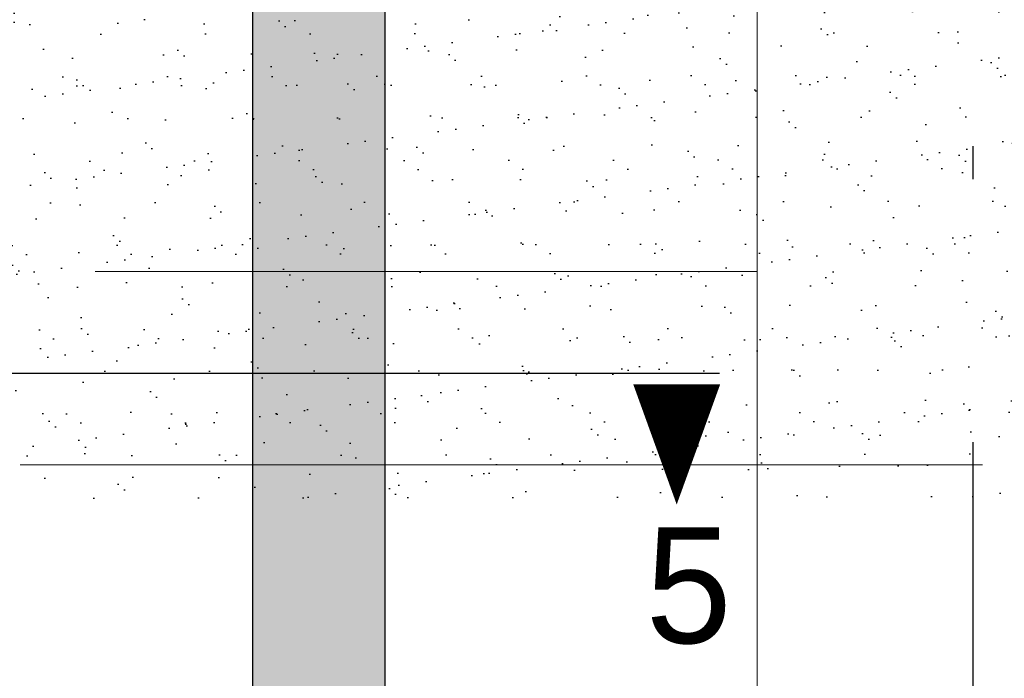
# Model space of a CAD drawing. Extents: x -805 to 3526, y -961 to 1039.
# Tile 242 of 256: x 991.66 to 994.63, y 33.1 to 35.09. Entities that reach past the tile are written whole.
import ezdxf

# ---------------------------------------------------------------- set-up
doc = ezdxf.new("R2010")
doc.units = 0
for name, pattern in [('_Ebene_', [4, 2, -1, 0, -1]), ('ACAD_ISO10W100', [18, 12, -3, 0, -3]), ('AUSGEZOGEN', [2, 1, 1]), ('P-HP-Dorsten 2022 - Schnitt - Schnitt 9 rechts der Rampe$0$_Ebene_', [4, 2, -1, 0, -1]), ('STRICHPUNKT2', [12.7, 6.35, -3.175, 0, -3.175]), ('STRICHPUNKTX2', [50.8, 25.4, -12.7, 0, -12.7])]:
    doc.linetypes.add(name, pattern=pattern)
doc.layers.get('0').update_dxf_attribs({"color": 251})
for name, color, linetype, lineweight in [('A-FLOR-LEVL', 51, 'Continuous', 5), ('EB-2273S-Q-LOT-LIN', 7, 'Continuous', 18), ('P-HP-Dorsten 2022 - Schnitt - Schnitt 9 rechts der Rampe$0$A-FLOR-LEVL', 51, 'Continuous', 5), ('TTK-B-Bestand', 252, 'Continuous', 35), ('TTK-P-Treppe oben', 12, 'Continuous', 25), ('TTK-P-Treppe unten', 12, 'Continuous', 25)]:
    doc.layers.add(name, color=color, linetype=linetype, lineweight=lineweight)
for name, color, linetype in [('TTK-P-Ablage', 162, 'Continuous'), ('TTK-P-Bahnsteig', 12, 'Continuous'), ('TTK-P-Bodenaustausch', 162, 'Continuous'), ('TTK-P-Gleisachse', 250, 'Continuous'), ('TTK-P-QP Block', 162, 'Continuous'), ('TTK-P-TEXT', 12, 'AUSGEZOGEN'), ('TTK-P-Verbau Ablage', 35, 'Continuous'), ('TTK-QP-links', 250, 'Continuous'), ('TTK-QP-rechts', 251, 'Continuous'), ('TTK-Schnittlinien 200', 3, 'Continuous')]:
    doc.layers.add(name, color=color, linetype=linetype)
doc.styles.add('AKG DIN 6776', font='AKG_DIN67.TTF')
doc.dimstyles.new('TTK$6', dxfattribs={"dimtxt": 2.5, "dimasz": 2.5, "dimexe": 3.5, "dimexo": 0.1, "dimgap": 1, "dimtad": 1, "dimzin": 0, "dimtxsty": 'AKG DIN 6776', "dimblk": 'OBLIQUE', "dimcen": -0.09, "dimdle": 3, "dimse1": 1, "dimse2": 1, "dimclrd": 256, "dimclre": 256, "dimclrt": 256, "dimadec": 3, "dimazin": 0, "dimtfac": 1, "dimtofl": 0, "dimtmove": 0, "dimatfit": 3, "dimldrblk": 'OBLIQUE', "dimfxl": 7, "dimfxlon": 1, "dimtolj": 1, "dimtzin": 0, "dimlwd": -1, "dimlwe": -1, "dimarcsym": 0})
pattern_1 = [(37.50000000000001, (994.5376599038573, 33.64866433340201), (-0.006400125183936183, 0.1957652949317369), [0, -0.154432, 0, -0.17272, 0, -0.1651]), (7.499999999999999, (994.5376599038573, 33.64866433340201), (0.1798093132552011, 0.2867300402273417), [0, -0.08331200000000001, 0, -0.139192, 0, -0.05334000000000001]), (327.5, (994.4126919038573, 33.64866433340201), (0.3163969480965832, 0.0005748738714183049), [0, -0.0508, 0, -0.18288, 0, -0.23876]), (317.5, (994.4126919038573, 33.64866433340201), (0.3054225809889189, 0.08917172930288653), [0, -0.0254, 0, -0.119888, 0, -0.13716])]

# ---------------------------------------------------------------- blocks, each defined once
blk = doc.blocks.new('Schnitt8')
at = {"layer": 'A-FLOR-LEVL', "linetype": '_Ebene_'}
blk.add_line((-5.154849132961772, 1.733744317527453), (27.91377299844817, 1.733744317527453), dxfattribs=at)
blk = doc.blocks.new('*D549')
at = {"layer": 'DEFPOINTS', "color": 0}
for p in [(1594.653013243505, 36.73972975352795), (1594.306234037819, 36.57523561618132), (8.223304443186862, 0)]:
    blk.add_point(p, dxfattribs=at)
at = {"layer": 'TTK-B-Bestand', "insert": (1594.109263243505, 36.98347975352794), "char_height": 0.25, "attachment_point": 5, "style": 'AKG DIN 6776'}
blk.add_mtext('\\A1;36,588', dxfattribs=at)
blk = doc.blocks.new('_OBLIQUE')
at = {"color": 0, "linetype": 'ByBlock'}
blk.add_line((-0.5, -0.5), (0.5, 0.5), dxfattribs=at)
blk = doc.blocks.new('*D548')
at = {"layer": 'DEFPOINTS', "color": 0}
for p in [(1585.536597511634, 36.77061239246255), (1585.045876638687, 36.61399109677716), (-0.8681112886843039, 0.03088263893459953)]:
    blk.add_point(p, dxfattribs=at)
at = {"layer": 'TTK-B-Bestand', "insert": (1585.017847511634, 37.01436239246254), "char_height": 0.25, "attachment_point": 5, "style": 'AKG DIN 6776'}
blk.add_mtext('\\A1;36,621', dxfattribs=at)
blk = doc.blocks.new('*D547')
at = {"layer": 'DEFPOINTS', "color": 0}
for p in [(1244.59510933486, 35.67132167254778), (1244.1853248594, 35.53134954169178), (0, 0)]:
    blk.add_point(p, dxfattribs=at)
at = {"layer": 'TTK-P-Treppe unten', "insert": (1244.13885933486, 35.91520188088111), "char_height": 0.25, "attachment_point": 5, "style": 'AKG DIN 6776', "bg_fill": 3, "box_fill_scale": 1.1, "bg_fill_color": 256, "bg_fill_true_color": 13158600, "bg_fill_transparency": 0}
blk.add_mtext('\\A1;35,53', dxfattribs=at)
blk = doc.blocks.new('*D546')
at = {"layer": 'DEFPOINTS', "color": 0}
for p in [(1248.957053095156, 37.45194592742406), (1249.081554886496, 37.33354483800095), (0, 0)]:
    blk.add_point(p, dxfattribs=at)
at = {"layer": 'TTK-P-Treppe unten', "insert": (1249.413303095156, 37.6958261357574), "char_height": 0.25, "attachment_point": 5, "style": 'AKG DIN 6776'}
blk.add_mtext('\\A1;37,33', dxfattribs=at)
blk = doc.blocks.new('*D545')
at = {"layer": 'DEFPOINTS', "color": 0}
for p in [(1259.601777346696, 37.47647888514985), (1259.699122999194, 37.38740581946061), (0.1980381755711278, 0.03957641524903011)]:
    blk.add_point(p, dxfattribs=at)
at = {"layer": 'TTK-P-Treppe unten', "insert": (1259.145527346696, 37.72035909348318), "char_height": 0.25, "attachment_point": 5, "style": 'AKG DIN 6776'}
blk.add_mtext('\\A1;37,35', dxfattribs=at)
blk = doc.blocks.new('2481114')
at = {"layer": 'EB-2273S-Q-LOT-LIN'}
blk.add_line((12.88712721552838, -8.432899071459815), (12.88712721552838, -0.693520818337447), dxfattribs=at)
blk = doc.blocks.new('Schnitt7links neben rampe')
at = {"layer": 'A-FLOR-LEVL', "linetype": '_Ebene_'}
blk.add_line((-17.01557708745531, -6.095343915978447), (20.19556212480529, -6.095343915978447), dxfattribs=at)
blk = doc.blocks.new('P-HP-Dorsten 2022 - Schnitt - Schnitt 9 rechts der Rampe')
at = {"layer": 'P-HP-Dorsten 2022 - Schnitt - Schnitt 9 rechts der Rampe$0$A-FLOR-LEVL', "linetype": 'P-HP-Dorsten 2022 - Schnitt - Schnitt 9 rechts der Rampe$0$_Ebene_'}
blk.add_line((3138.736098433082, 35233.51000000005), (3179.524057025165, 35233.51000000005), dxfattribs=at)
blk = doc.blocks.new('*D540')
at = {"layer": 'DEFPOINTS', "color": 0}
for p in [(1239.412383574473, 37.4655759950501), (1239.248146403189, 37.32560386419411), (-4.937178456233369, 1.794254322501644)]:
    blk.add_point(p, dxfattribs=at)
at = {"layer": 'TTK-P-Treppe unten', "insert": (1238.86811274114, 37.70945620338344), "char_height": 0.25, "attachment_point": 5, "style": 'AKG DIN 6776', "bg_fill": 3, "box_fill_scale": 1.1, "bg_fill_color": 256, "bg_fill_true_color": 13158600, "bg_fill_transparency": 0}
blk.add_mtext('\\A1;37,329', dxfattribs=at)
blk = doc.blocks.new('*D538')
at = {"layer": 'DEFPOINTS', "color": 0}
for p in [(1076.639526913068, 36.01101888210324), (1076.789539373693, 35.99701888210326), (0, 0)]:
    blk.add_point(p, dxfattribs=at)
at = {"layer": 'TTK-P-Treppe oben', "insert": (1076.183276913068, 36.25476888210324), "char_height": 0.25, "attachment_point": 5, "style": 'AKG DIN 6776'}
blk.add_mtext('\\A1;36,00', dxfattribs=at)
blk = doc.blocks.new('*D536')
at = {"layer": 'DEFPOINTS', "color": 0}
for p in [(1593.426386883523, 36.65223439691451), (1593.909511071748, 36.65223439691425), (733.0659244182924, 0.1071265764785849)]:
    blk.add_point(p, dxfattribs=at)
at = {"layer": 'TTK-P-TEXT', "insert": (1594.453781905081, 36.89598439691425), "char_height": 0.25, "attachment_point": 5, "style": 'AKG DIN 6776'}
blk.add_mtext('\\A1;36,589', dxfattribs=at)

msp = doc.modelspace()

# ---------------------------------------------------------------- hatches: boundary and pattern name
at = {"layer": 'TTK-P-Bodenaustausch'}
h = msp.add_hatch(dxfattribs=at)
h.set_pattern_fill('AR-SAND', color=251, scale=0.004)
h.set_pattern_definition(pattern_1)
h.paths.add_polyline_path([(992.7553363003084, 35.19569833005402), (988.5216783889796, 35.40738122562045), (988.5216783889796, 35.85243075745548), (988.5716783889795, 35.85243075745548), (988.6716783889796, 35.75243075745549), (987.5216783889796, 35.75243075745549), (986.4984531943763, 35.73448888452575), (986.4990827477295, 33.63216690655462), (987.6063320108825, 33.63357811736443), (987.6063320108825, 34.07509653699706), (988.0063320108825, 34.07509653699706), (988.0063320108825, 33.63439903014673), (992.7481306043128, 33.64499171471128)])
h = msp.add_hatch(dxfattribs=at)
h.set_pattern_fill('AR-SAND', color=251, scale=0.004)
h.set_pattern_definition(pattern_1)
h.paths.add_polyline_path([(997.3332608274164, 35.14280925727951), (995.5898627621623, 35.13913122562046), (993.8866783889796, 35.13913122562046), (992.7608714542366, 35.19542157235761), (992.7607996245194, 33.64501771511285), (997.3332608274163, 33.65440169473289)])
at = {"layer": 'TTK-P-Verbau Ablage', "transparency": 33554559}
h = msp.add_hatch(color=251, dxfattribs=at)
h.dxf.hatch_style = 1
h.paths.add_polyline_path([(992.7608714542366, 37.12610968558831), (992.3608714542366, 37.12610968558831), (992.3608714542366, 31.00816584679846), (992.7608714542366, 31.00816584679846)])

# ---------------------------------------------------------------- linework, layer by layer
at = {"layer": 'TTK-P-Gleisachse', "color": 251, "linetype": 'STRICHPUNKT2', "ltscale": 0.25}
msp.add_line((994.5376599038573, 40.36351468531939), (994.5376599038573, 31.36708235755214), dxfattribs=at)
at = {"layer": 'TTK-P-Verbau Ablage', "color": 251}
for p, q in [((992.3608714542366, 37.12610968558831), (992.3608714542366, 31.00816584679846)), ((992.7608714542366, 37.12610968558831), (992.7608714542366, 31.00816584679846))]:
    msp.add_line(p, q, dxfattribs=at)

# ---------------------------------------------------------------- block references
at = {"layer": 'TTK-P-Ablage', "color": 251}
msp.add_blockref('Schnitt8', (972.4407300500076, 32.59531971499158), dxfattribs=at)

# ---------------------------------------------------------------- dimensions: what is measured, and where the dimension line sits
at = {"layer": 'TTK-B-Bestand', "color": 251}
for feature_location, offset, origin, text, picture, middle in [((1585.045876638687, 36.61399109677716), (0.4460801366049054, 0.15755656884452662), (-0.8681112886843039, 0.03088263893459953), '36,621', '*D548', (1585.017847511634, 37.01436239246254)), ((1594.306234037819, 36.57523561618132), (0.2946562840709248, 0.16557786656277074), (8.223304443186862, 0), '36,588', '*D549', (1594.109263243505, 36.98347975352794))]:
    dim = msp.add_ordinate_dim(feature_location=feature_location, offset=offset, dtype=0, origin=origin, text=text, dimstyle='TTK$6', override={"dimscale": 0, "dimdec": 3, "dimtmove": 1, "dimfxlon": 0}, dxfattribs=at)
    dim.commit()
    dim.dimension.update_dxf_attribs({"geometry": picture, "text_midpoint": middle})

# ---------------------------------------------------------------- next in the draw order: dimensions: what is measured, and where the dimension line sits
at = {"layer": 'TTK-P-Treppe unten', "color": 251}
dim = msp.add_ordinate_dim(feature_location=(1244.1853248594, 35.53134954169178), offset=(0.40978447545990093, 0.1399721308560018), dtype=0, origin=(0, 0), dimstyle='TTK$6', override={"dimscale": 0, "dimtfill": 1}, dxfattribs=at)
dim.commit()
dim.dimension.update_dxf_attribs({"geometry": '*D547', "text_midpoint": (1244.13885933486, 35.91520188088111)})

# ---------------------------------------------------------------- next in the draw order: linework, layer by layer
at = {"layer": 'TTK-Schnittlinien 200', "color": 251, "linetype": 'ACAD_ISO10W100', "ltscale": 0.5}
msp.add_line((990.7756040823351, 34.02196288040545), (993.7725173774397, 34.02196288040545), dxfattribs=at)
at = {"layer": 'TTK-Schnittlinien 200', "color": 251, "linetype": 'ByBlock', "ltscale": 0.03}
msp.add_lwpolyline([(993.6428651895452, 33.98787325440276, 0.2625000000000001, 0, 0), (993.6428651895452, 33.625007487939, 0, 0, 0)], format="xyseb", dxfattribs=at)

# ---------------------------------------------------------------- next in the draw order: block references
at = {"layer": 'TTK-P-QP Block', "color": 251}
msp.add_blockref('2481114', (980.9992001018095, 36.43289907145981), dxfattribs=at)
at = {"layer": 'TTK-QP-links', "color": 251}
msp.add_blockref('Schnitt7links neben rampe', (984.9824264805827, 39.84033878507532), dxfattribs=at)
at = {"layer": 'TTK-QP-rechts', "color": 251}
msp.add_blockref('P-HP-Dorsten 2022 - Schnitt - Schnitt 9 rechts der Rampe', (-2175.777058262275, -35199.76500513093), dxfattribs=at)

# ---------------------------------------------------------------- next in the draw order: texts
at = {"layer": 'TTK-Schnittlinien 200', "color": 251, "linetype": 'STRICHPUNKTX2', "ltscale": 0.03, "style": 'AKG DIN 6776'}
msp.add_text('5', height=0.35, dxfattribs=at).set_placement((993.5487764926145, 33.20651371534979))

# ---------------------------------------------------------------- next in the draw order: dimensions: what is measured, and where the dimension line sits
at = {"layer": 'TTK-P-Treppe unten', "color": 251}
for feature_location, offset, origin, picture, middle in [((1259.699122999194, 37.38740581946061), (-0.09734565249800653, 0.08907306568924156), (0.1980381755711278, 0.03957641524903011), '*D545', (1259.145527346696, 37.72035909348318)), ((1249.081554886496, 37.33354483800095), (-0.12450179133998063, 0.11840108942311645), (0, 0), '*D546', (1249.413303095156, 37.6958261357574))]:
    dim = msp.add_ordinate_dim(feature_location=feature_location, offset=offset, dtype=0, origin=origin, dimstyle='TTK$6', override={"dimscale": 0}, dxfattribs=at)
    dim.commit()
    dim.dimension.update_dxf_attribs({"geometry": picture, "text_midpoint": middle})

# ---------------------------------------------------------------- next in the draw order: dimensions: what is measured, and where the dimension line sits
dim = msp.add_ordinate_dim(feature_location=(1239.248146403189, 37.32560386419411), offset=(0.11189032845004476, 0.14118606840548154), dtype=0, origin=(-4.937178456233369, 1.794254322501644), text='37,329', dimstyle='TTK$6', override={"dimscale": 0, "dimtfill": 1}, dxfattribs=at)
dim.commit()
dim.dimension.update_dxf_attribs({"geometry": '*D540', "text_midpoint": (1238.86811274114, 37.70945620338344)})

# ---------------------------------------------------------------- next in the draw order: linework, layer by layer
at = {"layer": 'TTK-P-Bahnsteig', "color": 251}
msp.add_circle((473.785114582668, 39.13224644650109), 1000, dxfattribs=at)

# ---------------------------------------------------------------- next in the draw order: dimensions: what is measured, and where the dimension line sits
at = {"layer": 'TTK-P-TEXT', "color": 251}
dim = msp.add_ordinate_dim(feature_location=(1593.426386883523, 36.65223439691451), offset=(0.4831241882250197, -2.5579538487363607e-13), dtype=0, origin=(733.0659244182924, 0.1071265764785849), text='36,589', dimstyle='TTK$6', override={"dimscale": 0, "dimfxlon": 0}, dxfattribs=at)
dim.commit()
dim.dimension.update_dxf_attribs({"geometry": '*D536', "text_midpoint": (1594.453781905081, 36.89598439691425)})
at = {"layer": 'TTK-P-Treppe oben', "color": 251}
dim = msp.add_ordinate_dim(feature_location=(1076.789539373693, 35.99701888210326), offset=(-0.15001246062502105, 0.013999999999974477), dtype=0, origin=(0, 0), dimstyle='TTK$6', override={"dimscale": 0}, dxfattribs=at)
dim.commit()
dim.dimension.update_dxf_attribs({"geometry": '*D538', "text_midpoint": (1076.183276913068, 36.25476888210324)})

doc.saveas('drawing.dxf')
